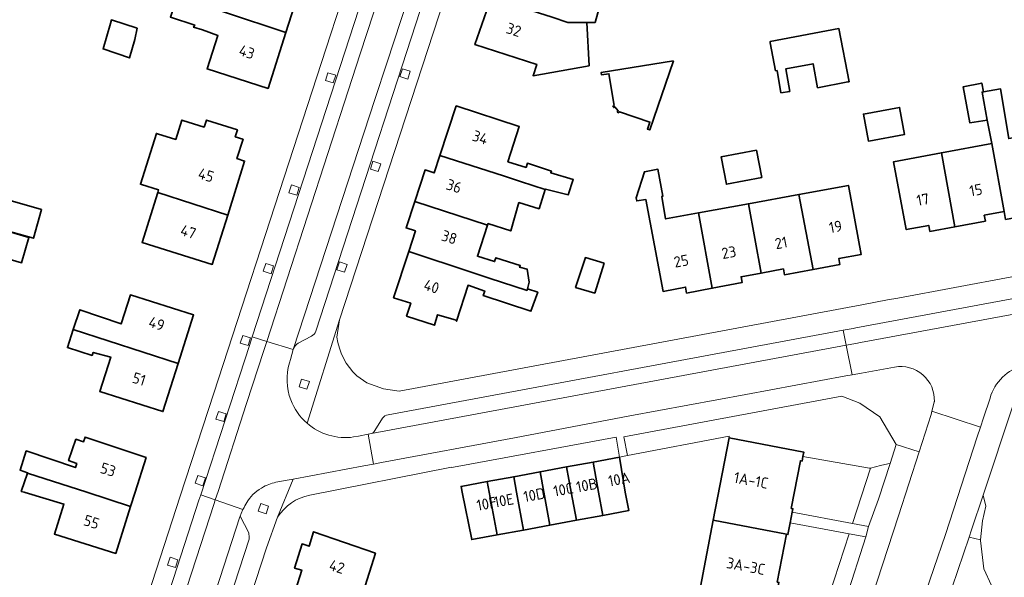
# Model space of a CAD drawing. Extents: x 152761 to 155748, y 459947 to 462743.
# Tile 180 of 256: x 154861 to 154982, y 461490 to 461558. Entities that reach past the tile are written whole.
import ezdxf
from ezdxf.enums import TextEntityAlignment as Align

# ---------------------------------------------------------------- set-up
doc = ezdxf.new("R2010")
doc.units = 0
doc.header["$LTSCALE"] = 0.75
for name, color, linetype, lineweight in [('B-RO-GR-BEPLANTING_CULTUUR_HEESTERS-GV', 251, 'CONTINUOUS', 18), ('B-RO-GR-GROENVOORZIENING-GV', 251, 'CONTINUOUS', 18), ('B-RO-IE-TERREINAFSCHEIDING_KUNSTMATIG_HEKWERK-G', 251, 'IE-TERREINAFSCHEIDING-KUNSTMATIG', 18), ('B-RO-OG-BEBOUWING-GV', 6, 'CONTINUOUS', 35), ('B-RO-OG-BEBOUWING-T18', 1, 'CONTINUOUS', 18), ('B-RO-OG-TERREIN_CULTUURSCHEIDING-GV', 251, 'CONTINUOUS', 18), ('B-RO-VH-VERHARDING_ASFALT-GV', 251, 'CONTINUOUS', 18), ('B-RO-VH-VERHARDING_STRAATBAKSTEEN-GV', 251, 'CONTINUOUS', 18), ('B-RO-VH-VERHARDING_TEGEL-GV', 251, 'CONTINUOUS', 18)]:
    doc.layers.add(name, color=color, linetype=linetype, lineweight=lineweight)
doc.styles.add('NLCS-ISO-M200-T18', font='NLCS-ISO.ttf', dxfattribs={"height": 0.36})
doc.linetypes.add('IE-TERREINAFSCHEIDING-KUNSTMATIG', pattern='A,4,[82,NLCS.SHX,S=0.75,R=90,X=0,Y=0],4,-2', length=10)

msp = doc.modelspace()

# ---------------------------------------------------------------- linework, layer by layer
at = {"layer": 'B-RO-GR-BEPLANTING_CULTUUR_HEESTERS-GV', "flags": 128}
for points in [[(154967.611, 461503.556), (154967.36, 461503.495), (154966.429, 461503.271), (154965.209, 461502.978), (154962.999, 461496.165), (154964.982, 461495.787), (154966.203, 461499.167)], [(154964.658, 461494.513), (154962.59, 461494.902), (154960.15, 461487.379), (154962.24, 461486.994)], [(154977.314, 461494.502), (154973.17, 461482.193), (154985.49, 461484.027), (154985.459, 461484.533), (154984.999, 461485.38), (154983.571, 461486.102), (154981.82, 461487.057), (154980.055, 461488.568), (154979.138, 461490.618), (154978.724, 461494.078), (154978.726, 461494.168)]]:
    msp.add_lwpolyline(points, close=True, dxfattribs=at)
at = {"layer": 'B-RO-GR-GROENVOORZIENING-GV', "flags": 128}
for points in [[(154899.574, 461551.218), (154898.62, 461551.521), (154898.318, 461550.568), (154899.271, 461550.265)], [(154908.713, 461551.692), (154907.76, 461551.995), (154907.457, 461551.042), (154908.41, 461550.739)], [(154905.096, 461540.347), (154904.143, 461540.65), (154903.841, 461539.697), (154904.794, 461539.394)], [(154895.091, 461537.443), (154894.138, 461537.745), (154893.835, 461536.792), (154894.788, 461536.49)], [(154891.939, 461527.794), (154890.986, 461528.097), (154890.683, 461527.144), (154891.636, 461526.841)], [(154900.975, 461527.986), (154900.022, 461528.289), (154899.719, 461527.336), (154900.672, 461527.033)], [(154889.117, 461518.96), (154888.164, 461519.263), (154887.861, 461518.31), (154888.814, 461518.007)], [(154896.34, 461513.598), (154895.387, 461513.901), (154895.084, 461512.948), (154896.038, 461512.645)], [(154886.127, 461509.638), (154885.174, 461509.941), (154884.871, 461508.988), (154885.824, 461508.685)], [(154883.585, 461501.76), (154882.631, 461502.063), (154882.329, 461501.109), (154883.282, 461500.807)], [(154891.322, 461498.318), (154890.369, 461498.62), (154890.066, 461497.667), (154891.019, 461497.364)], [(154880.198, 461491.713), (154879.245, 461492.016), (154878.943, 461491.063), (154879.896, 461490.76)]]:
    msp.add_lwpolyline(points, close=True, dxfattribs=at)
at = {"layer": 'B-RO-IE-TERREINAFSCHEIDING_KUNSTMATIG_HEKWERK-G', "flags": 128}
for points in [[(154935.398, 461504.505), (154947.884, 461506.879)], [(154947.884, 461506.879), (154947.85, 461506.696)], [(154934.403, 461504.316), (154935.398, 461504.505)]]:
    msp.add_lwpolyline(points, dxfattribs=at)
at = {"layer": 'B-RO-OG-BEBOUWING-GV', "flags": 128}
for points in [[(154934.171, 461563.764), (154929.739, 461563.315), (154927.849, 461563.848), (154928.088, 461564.144), (154920.716, 461566.696), (154920.583, 461566.313), (154918.654, 461560.742), (154926.138, 461558.335), (154928.065, 461557.7), (154930.412, 461557.694), (154931.409, 461557.691), (154932.161, 461560.334), (154936.453, 461560.404), (154937.547, 461563.639), (154937.499, 461563.915)], [(154886.029, 461558.9), (154893.47, 461556.477), (154895.191, 461561.853), (154895.302, 461562.201), (154887.876, 461564.632), (154886.756, 461561.156), (154884.053, 461562.05), (154883.32, 461559.824)], [(154893.47, 461556.477), (154886.029, 461558.9), (154883.32, 461559.824), (154883.229, 461559.855), (154880.096, 461560.922), (154879.296, 461558.348), (154882.269, 461557.374), (154882.133, 461557.104), (154883.212, 461556.768), (154885.12, 461556.095), (154883.794, 461551.981), (154891.266, 461549.59)], [(154930.412, 461557.694), (154928.065, 461557.7), (154926.138, 461558.335), (154918.654, 461560.742), (154916.655, 461554.966), (154924.248, 461552.538), (154923.803, 461551.145), (154930.682, 461552.371)], [(154875.215, 461557.01), (154872.035, 461558.01), (154871.938, 461557.578), (154871.018, 461554.444), (154874.261, 461553.335), (154874.937, 461555.605)], [(154952.912, 461555.172), (154953.557, 461551.757), (154953.741, 461551.792), (154954.227, 461549.063), (154955.308, 461549.225), (154954.812, 461551.994), (154958.158, 461552.627), (154958.714, 461549.684), (154962.424, 461550.385), (154962.577, 461550.414), (154961.345, 461556.934), (154952.881, 461555.335)], [(154941.038, 461552.998), (154932.156, 461551.545), (154932.204, 461551.249), (154933.102, 461551.396), (154933.739, 461547.498), (154933.588, 461547.368), (154933.705, 461547.231), (154933.826, 461547.335), (154934.248, 461546.844), (154934.127, 461546.74), (154934.244, 461546.603), (154934.396, 461546.734), (154938.132, 461545.452), (154937.84, 461544.601), (154938.124, 461544.503)], [(154979.554, 461545.694), (154978.919, 461549.136), (154979.088, 461549.165), (154978.877, 461550.256), (154976.59, 461549.805), (154977.413, 461545.362)], [(154979.088, 461549.165), (154978.919, 461549.136), (154979.554, 461545.694), (154980.109, 461542.849), (154981.618, 461534.476), (154981.796, 461533.513), (154988.129, 461534.673), (154987.953, 461535.636), (154987.643, 461535.58), (154986.035, 461544.14), (154982.174, 461543.436), (154981.181, 461549.527)], [(154912.373, 461541.35), (154920.151, 461538.843), (154922.249, 461538.167), (154925.303, 461537.183), (154925.322, 461537.24), (154928.114, 461536.528), (154928.727, 461538.395), (154925.976, 461539.229), (154926.044, 461539.435), (154923.104, 461540.409), (154922.943, 461539.901), (154920.716, 461540.595), (154922.109, 461544.91), (154914.36, 461547.439)], [(154965.002, 461543.131), (154969.4, 461543.944), (154968.787, 461547.261), (154964.346, 461546.44), (154964.974, 461543.126)], [(154877.738, 461536.813), (154886.314, 461534.027), (154888.399, 461540.677), (154887.455, 461540.973), (154888.2, 461543.347), (154888.188, 461543.35), (154887.24, 461543.648), (154887.243, 461543.659), (154887.509, 461544.507), (154887.504, 461544.508), (154883.698, 461545.701), (154883.428, 461544.843), (154880.794, 461545.669), (154880.678, 461545.705), (154879.933, 461543.33), (154879.932, 461543.328), (154877.692, 461544.031), (154877.566, 461544.07), (154875.607, 461537.82), (154875.732, 461537.781), (154877.835, 461537.122)], [(154980.109, 461542.849), (154973.914, 461541.687), (154975.583, 461532.603), (154979.318, 461533.301), (154979.184, 461534.026), (154981.618, 461534.476)], [(154951.219, 461542.004), (154946.881, 461541.173), (154947.522, 461537.826), (154951.86, 461538.657)], [(154973.914, 461541.687), (154968.045, 461540.586), (154969.608, 461532.255), (154972.365, 461532.765), (154972.502, 461532.028), (154975.583, 461532.603)], [(154909.272, 461535.712), (154918.197, 461532.791), (154918.263, 461532.994), (154921.05, 461532.09), (154922.061, 461535.574), (154924.528, 461534.826), (154925.303, 461537.183), (154922.249, 461538.167), (154920.151, 461538.843), (154912.373, 461541.35), (154911.677, 461539.216), (154910.537, 461539.589)], [(154945.801, 461525.06), (154944.107, 461534.306), (154940.066, 461533.567), (154939.604, 461536.34), (154939.739, 461536.367), (154939.118, 461539.664), (154937.469, 461539.367), (154936.442, 461536.151), (154936.523, 461535.773), (154937.643, 461535.944), (154939.746, 461524.675), (154942.513, 461525.192), (154942.648, 461524.469)], [(154877.738, 461536.813), (154875.813, 461530.671), (154884.417, 461527.975), (154886.314, 461534.027)], [(154956.423, 461536.561), (154950.238, 461535.429), (154951.796, 461526.924), (154954.522, 461527.433), (154954.658, 461526.704), (154958.16, 461527.358)], [(154956.423, 461536.561), (154958.16, 461527.358), (154961.459, 461527.973), (154961.323, 461528.703), (154964.089, 461529.219), (154962.5, 461537.674)], [(154857.148, 461532.687), (154862.469, 461531.187), (154863.473, 461534.741), (154858.149, 461536.256)], [(154908.53, 461529.568), (154916.327, 461526.998), (154918.405, 461526.313), (154923.071, 461524.784), (154923.128, 461524.989), (154923.33, 461525.809), (154923.087, 461527.391), (154922.151, 461527.639), (154922.225, 461527.858), (154919.23, 461528.805), (154919.074, 461528.334), (154916.969, 461528.986), (154918.197, 461532.791), (154909.272, 461535.712), (154908.211, 461532.459), (154909.352, 461532.087)], [(154950.238, 461535.429), (154944.107, 461534.306), (154945.801, 461525.06), (154949.455, 461525.745), (154949.321, 461526.462), (154951.796, 461526.924)], [(154857.148, 461532.687), (154854.844, 461533.355), (154853.977, 461530.24), (154852.489, 461526.029), (154852.155, 461525.07), (154853.867, 461524.489), (154855.853, 461529.693), (154861.019, 461528.184), (154861.926, 461531.287)], [(154923.128, 461524.989), (154923.071, 461524.784), (154918.405, 461526.313), (154916.327, 461526.998), (154908.53, 461529.568), (154906.678, 461523.893), (154908.789, 461523.205), (154908.278, 461521.637), (154911.701, 461520.521), (154912.084, 461521.799), (154914.22, 461521.159), (154914.393, 461521.007), (154915.816, 461525.415), (154917.875, 461524.711), (154917.692, 461524.159), (154923.528, 461522.23), (154924.38, 461524.568)], [(154932.523, 461528.142), (154930.217, 461528.812), (154929.012, 461525.149), (154931.376, 461524.457)], [(154880.241, 461515.799), (154882.137, 461521.777), (154874.376, 461524.239), (154873.248, 461520.682), (154868.163, 461522.423), (154867.368, 461519.98)], [(154867.368, 461519.98), (154866.651, 461517.777), (154869.662, 461516.804), (154869.819, 461517.186), (154871.956, 461516.607), (154870.613, 461512.373), (154878.373, 461509.912), (154880.241, 461515.799)], [(154861.735, 461502.356), (154869.041, 461500), (154874.405, 461498.27), (154874.953, 461500), (154876.301, 461504.258), (154868.815, 461506.785), (154868.632, 461506.206), (154867.678, 461506.524), (154866.786, 461503.902), (154867.785, 461503.531), (154867.626, 461503.028), (154861.59, 461505.092), (154860.842, 461502.729), (154861.75, 461502.401)], [(154956.911, 461504.379), (154957.018, 461504.933), (154947.85, 461506.696), (154945.905, 461496.576), (154954.895, 461494.848), (154955.078, 461494.812), (154955.357, 461496.264), (154955.609, 461497.575), (154955.686, 461497.975), (154955.487, 461498.013), (154956.614, 461503.874), (154956.807, 461503.837)], [(154931.157, 461503.716), (154931.844, 461500), (154932.367, 461497.168), (154935.532, 461497.753), (154935.117, 461500), (154934.403, 461504.316)], [(154924.666, 461502.515), (154925.13, 461500), (154925.875, 461495.969), (154929.122, 461496.569), (154928.487, 461500), (154927.912, 461503.115)], [(154931.157, 461503.716), (154927.912, 461503.115), (154928.487, 461500), (154929.122, 461496.569), (154932.367, 461497.168), (154931.844, 461500)], [(154861.735, 461502.356), (154860.971, 461500.109), (154861.338, 461500), (154861.463, 461499.963), (154866.21, 461498.553), (154865.047, 461494.879), (154872.578, 461492.495), (154874.405, 461498.27), (154869.041, 461500)], [(154918.175, 461501.314), (154918.418, 461500), (154919.384, 461494.769), (154922.629, 461495.369), (154921.773, 461500), (154921.42, 461501.915)], [(154921.42, 461501.915), (154921.773, 461500), (154922.629, 461495.369), (154925.875, 461495.969), (154925.13, 461500), (154924.666, 461502.515)], [(154919.384, 461494.769), (154918.418, 461500), (154918.175, 461501.314), (154914.956, 461500.719), (154915.089, 461500), (154916.264, 461494.193)], [(154944.168, 461487.54), (154953.161, 461485.812), (154953.36, 461485.773), (154953.608, 461487.064), (154953.89, 461488.531), (154953.968, 461488.932), (154953.765, 461488.971), (154954.895, 461494.848), (154945.905, 461496.576)], [(154894.631, 461487.975), (154907.998, 461483.758), (154908.719, 461485.902), (154902.954, 461487.741), (154904.44, 461492.516), (154896.864, 461495.147), (154896.314, 461493.382), (154895.442, 461493.654), (154894.521, 461490.698), (154895.402, 461490.451)]]:
    msp.add_lwpolyline(points, close=True, dxfattribs=at)
at = {"layer": 'B-RO-OG-TERREIN_CULTUURSCHEIDING-GV', "flags": 128}
for points in [[(154965.209, 461502.978), (154966.429, 461503.271), (154967.36, 461503.495), (154967.611, 461503.556), (154968.353, 461505.866), (154966.376, 461509.279), (154963.889, 461510.934), (154961.682, 461511.811), (154934.945, 461506.8), (154935.398, 461504.505), (154947.884, 461506.879), (154947.85, 461506.696), (154957.018, 461504.933), (154956.911, 461504.379), (154965.075, 461502.946)], [(154962.999, 461496.165), (154965.209, 461502.978), (154965.075, 461502.946), (154956.911, 461504.379), (154956.807, 461503.837), (154956.614, 461503.874), (154955.487, 461498.013), (154955.686, 461497.975), (154955.609, 461497.575)], [(154979.028, 461499.644), (154977.613, 461495.389), (154977.314, 461494.502), (154978.726, 461494.168), (154978.941, 461496.512), (154979.387, 461498.306)], [(154960.15, 461487.379), (154962.59, 461494.902), (154955.357, 461496.264), (154955.078, 461494.812), (154954.895, 461494.848), (154953.765, 461488.971), (154953.968, 461488.932), (154953.89, 461488.531)]]:
    msp.add_lwpolyline(points, close=True, dxfattribs=at)
msp.add_lwpolyline([(154982.713, 461510.725), (154979.028, 461499.644), (154979.387, 461498.306), (154978.941, 461496.512), (154978.726, 461494.168), (154978.724, 461494.078), (154979.138, 461490.618), (154980.055, 461488.568), (154981.82, 461487.057), (154983.571, 461486.102), (154984.999, 461485.38), (154985.459, 461484.533), (154985.49, 461484.027)], dxfattribs=at)
at = {"layer": 'B-RO-VH-VERHARDING_ASFALT-GV', "flags": 128}
for points in [[(154905.881, 461552.816), (154911.723, 461570.705), (154912.33, 461572.564), (154909.023, 461573.627), (154902.588, 461553.821), (154901.116, 461549.29), (154891.123, 461518.531), (154894.361, 461517.526), (154894.403, 461517.668), (154904.389, 461548.248)], [(154962.244, 461518.057), (154903.951, 461507.211), (154903.556, 461507.136), (154904.221, 461503.468), (154905.202, 461503.651), (154921.515, 461506.702), (154935.685, 461509.372), (154949.917, 461512.029), (154962.198, 461514.295), (154962.981, 461514.436)], [(154939.278, 461407.152), (154922.436, 461355.266), (154920.294, 461348.457), (154926.187, 461346.485), (154926.646, 461348.232), (154945.124, 461405.136), (154950.736, 461422.419), (154961.125, 461454.27), (154971.547, 461486.449), (154974.403, 461494.837), (154978.326, 461506.811), (154978.719, 461508.009), (154972.762, 461509.957), (154972.642, 461509.557), (154971.176, 461504.965), (154968.668, 461497.11), (154952.315, 461447.089), (154944.63, 461423.638)]]:
    msp.add_lwpolyline(points, close=True, dxfattribs=at)
for points in [[(155000.169, 461521.175), (154999.377, 461524.942), (154998.229, 461524.73), (154992.559, 461523.683), (154963.992, 461518.383), (154963.418, 461518.276), (154962.244, 461518.057), (154962.981, 461514.436), (154964.102, 461514.638), (154968.175, 461515.371)], [(154893.888, 461515.893), (154894.008, 461516.306), (154894.361, 461517.526), (154891.123, 461518.531), (154890.762, 461517.42), (154888.639, 461510.885), (154885.141, 461500.119), (154884.797, 461499.061), (154888.193, 461497.881), (154888.32, 461498.141)], [(154973.05, 461511.13), (154973.049, 461511.109), (154972.798, 461510.079), (154972.762, 461509.957), (154978.719, 461508.009), (154979.095, 461509.158), (154979.883, 461511.563)], [(154892.455, 461501.268), (154893.877, 461501.534), (154894.349, 461501.622), (154903.021, 461503.244), (154904.221, 461503.468), (154903.556, 461507.136), (154902.356, 461506.907), (154901.774, 461506.795)], [(154862.091, 461431.548), (154866.108, 461430.167), (154868.235, 461436.71), (154878.032, 461466.839), (154887.821, 461496.976), (154887.857, 461497.087), (154887.961, 461497.407), (154888.193, 461497.881), (154884.797, 461499.061), (154884.658, 461498.634), (154874.688, 461467.93), (154864.882, 461437.802), (154863.708, 461434.193), (154863.68, 461434.104), (154863.675, 461434.09)]]:
    msp.add_lwpolyline(points, dxfattribs=at)
at = {"layer": 'B-RO-VH-VERHARDING_ASFALT-GV'}
for points in [[(154894.059, 461511.35, -0.1631007), (154893.888, 461515.893)], [(154968.175, 461515.371, -0.4842113), (154973.05, 461511.13)], [(154979.883, 461511.563, -0.2697951), (154984.027, 461515.571)], [(154896.057, 461508.478, -0.1240104), (154894.059, 461511.35)], [(154901.774, 461506.795, -0.218289), (154896.057, 461508.478)], [(154888.791, 461498.96, -0.118714), (154890.731, 461500.685)], [(154890.731, 461500.685, -0.0828836), (154892.455, 461501.268)], [(154888.32, 461498.141, -0.0431951), (154888.791, 461498.96)]]:
    msp.add_lwpolyline(points, format="xyb", dxfattribs=at)
at = {"layer": 'B-RO-VH-VERHARDING_STRAATBAKSTEEN-GV', "flags": 128}
for points in [[(154901.116, 461549.29), (154902.588, 461553.821), (154909.023, 461573.627)], [(154906.392, 461571.547), (154889.317, 461519.092), (154891.123, 461518.531), (154901.116, 461549.29)], [(154911.723, 461570.705), (154905.881, 461552.816), (154904.389, 461548.248), (154894.403, 461517.668)], [(154897.115, 461519.775), (154913.314, 461569.513)], [(154903.951, 461507.211), (154962.244, 461518.057), (154961.869, 461519.903), (154906.018, 461509.527)], [(154894.967, 461518.327), (154896.587, 461519.18)], [(154905.337, 461509.11), (154904.392, 461507.574)], [(154863.708, 461434.193), (154864.882, 461437.802), (154874.688, 461467.93), (154884.658, 461498.634), (154884.797, 461499.061), (154883, 461499.686), (154882.788, 461499.034), (154872.913, 461468.53), (154862.697, 461437.072)], [(154888.918, 461495.011), (154887.857, 461497.087), (154887.821, 461496.976), (154878.032, 461466.839), (154868.235, 461436.71), (154866.108, 461430.167), (154867.849, 461429.569), (154879.78, 461466.134), (154888.949, 461494.259)]]:
    msp.add_lwpolyline(points, dxfattribs=at)
for points in [[(154962.244, 461518.057), (154963.418, 461518.276), (154963.992, 461518.383), (154992.559, 461523.683), (154998.229, 461524.73), (154999.377, 461524.942), (154998.989, 461526.791), (154992.25, 461525.539), (154963.407, 461520.189), (154963.071, 461520.126), (154961.869, 461519.903)], [(154884.797, 461499.061), (154885.141, 461500.119), (154888.639, 461510.885), (154890.762, 461517.42), (154891.123, 461518.531), (154889.317, 461519.092), (154888.973, 461518.034), (154883, 461499.686)]]:
    msp.add_lwpolyline(points, close=True, dxfattribs=at)
at = {"layer": 'B-RO-VH-VERHARDING_STRAATBAKSTEEN-GV'}
for points in [[(154896.587, 461519.18, 0.2378129), (154897.115, 461519.775)], [(154894.403, 461517.668, -0.1070395), (154894.967, 461518.327)], [(154906.018, 461509.527, 0.2568713), (154905.337, 461509.11)], [(154904.392, 461507.574, -0.179108), (154903.951, 461507.211)], [(154888.949, 461494.259, 0.0172579), (154888.918, 461495.011)]]:
    msp.add_lwpolyline(points, format="xyb", dxfattribs=at)
at = {"layer": 'B-RO-VH-VERHARDING_TEGEL-GV', "flags": 128}
for points in [[(154906.686, 461580.53), (154904.762, 461574.212), (154904.18, 461572.301), (154884.598, 461512.182), (154880.469, 461499.506), (154870.708, 461469.362), (154860.327, 461437.23), (154859.872, 461436.41)], [(154896.057, 461508.478), (154900.041, 461521.181), (154916.958, 461573.07), (154917.67, 461574.799), (154919.061, 461578.177), (154917.685, 461577.916), (154917.498, 461577.883), (154917.312, 461577.844), (154917.127, 461577.8)], [(154862.697, 461437.072), (154872.913, 461468.53), (154882.788, 461499.034), (154883, 461499.686), (154888.973, 461518.034), (154889.317, 461519.092), (154906.392, 461571.547)], [(154913.314, 461569.513), (154897.115, 461519.775)], [(155056.697, 461540.622), (155055.734, 461540.186), (155055.205, 461539.947), (155055.084, 461539.914), (155035.578, 461536.275), (155035.567, 461536.329), (155034.644, 461536.158), (155034.65, 461536.124), (155031.591, 461535.569), (155004.63, 461530.541), (155003.783, 461530.383), (154992.061, 461528.197), (154982.579, 461526.443), (154968.581, 461523.854), (154967.294, 461523.616)], [(154906.018, 461509.527), (154961.869, 461519.903), (154963.071, 461520.126), (154963.407, 461520.189), (154992.25, 461525.539), (154998.989, 461526.791), (155032.156, 461532.951), (155056.579, 461537.502)], [(154967.294, 461523.616), (154964.131, 461523.031), (154907.363, 461512.421), (154905.447, 461512.696), (154903.386, 461513.439), (154902.159, 461514.293)], [(154899.716, 461519.049), (154900.041, 461521.181), (154896.057, 461508.478)], [(154896.587, 461519.18), (154894.967, 461518.327)], [(154894.403, 461517.668), (154894.361, 461517.526), (154894.008, 461516.306), (154893.888, 461515.893)], [(154968.175, 461515.371), (154964.102, 461514.638), (154962.981, 461514.436), (154962.198, 461514.295), (154949.917, 461512.029), (154935.685, 461509.372), (154921.515, 461506.702), (154905.202, 461503.651), (154904.221, 461503.468), (154903.021, 461503.244), (154894.349, 461501.622), (154892.435, 461496.932)], [(154896.39, 461499.639), (154913.779, 461503.102), (154913.788, 461503.047), (154914.501, 461503.175), (154933.995, 461506.782), (154934.158, 461505.795), (154934.403, 461504.316), (154935.398, 461504.505), (154934.945, 461506.8), (154961.682, 461511.811), (154963.889, 461510.934), (154966.376, 461509.279), (154968.353, 461505.866), (154971.176, 461504.965), (154972.642, 461509.557), (154972.762, 461509.957), (154972.798, 461510.079), (154973.049, 461511.109), (154973.05, 461511.13)], [(154979.883, 461511.563), (154979.095, 461509.158), (154978.719, 461508.009), (154978.326, 461506.811), (154974.403, 461494.837), (154971.547, 461486.449), (154961.125, 461454.27), (154950.736, 461422.419), (154945.124, 461405.136), (154926.646, 461348.232)], [(154963.142, 461451.597), (154964.247, 461454.932), (154966.813, 461454.091), (154968.071, 461457.888), (154965.509, 461458.728), (154966.916, 461462.476), (154967.419, 461464.006), (154972.441, 461479.63), (155000, 461483.69), (154999.003, 461486.184), (154988.796, 461484.49), (154988.728, 461484.48), (154985.49, 461484.027), (154973.17, 461482.193), (154977.314, 461494.502), (154977.613, 461495.389), (154979.028, 461499.644), (154982.713, 461510.725)], [(154904.392, 461507.574), (154905.337, 461509.11)], [(154901.774, 461506.795), (154902.356, 461506.907), (154903.556, 461507.136), (154903.951, 461507.211)], [(154952.315, 461447.089), (154968.668, 461497.11), (154971.176, 461504.965), (154968.353, 461505.866), (154967.611, 461503.556), (154966.203, 461499.167), (154964.982, 461495.787), (154964.658, 461494.513), (154962.24, 461486.994)], [(154842.847, 461344.839), (154851.089, 461370.247), (154851.177, 461370.52), (154851.623, 461371.844), (154867.164, 461419.811), (154868.344, 461423.4), (154876.28, 461447.537), (154876.155, 461447.608), (154882.087, 461465.612), (154891.067, 461493.187), (154892.435, 461496.932), (154894.349, 461501.622), (154893.877, 461501.534), (154892.455, 461501.268)], [(154888.32, 461498.141), (154888.193, 461497.881), (154887.961, 461497.407), (154887.857, 461497.087), (154888.918, 461495.011)], [(154888.949, 461494.259), (154879.78, 461466.134), (154867.849, 461429.569), (154867.501, 461428.503), (154864.7, 461419.918), (154864.35, 461418.845), (154862.138, 461412.066), (154839.984, 461343.716)]]:
    msp.add_lwpolyline(points, dxfattribs=at)
for points in [[(154899.574, 461551.218), (154899.271, 461550.265), (154898.318, 461550.568), (154898.62, 461551.521)], [(154908.713, 461551.692), (154908.41, 461550.739), (154907.457, 461551.042), (154907.76, 461551.995)], [(154905.096, 461540.347), (154904.794, 461539.394), (154903.841, 461539.697), (154904.143, 461540.65)], [(154895.091, 461537.443), (154894.788, 461536.49), (154893.835, 461536.792), (154894.138, 461537.745)], [(154891.939, 461527.794), (154891.636, 461526.841), (154890.683, 461527.144), (154890.986, 461528.097)], [(154900.975, 461527.986), (154900.672, 461527.033), (154899.719, 461527.336), (154900.022, 461528.289)], [(154889.117, 461518.96), (154888.814, 461518.007), (154887.861, 461518.31), (154888.164, 461519.263)], [(154896.34, 461513.598), (154896.038, 461512.645), (154895.084, 461512.948), (154895.387, 461513.901)], [(154886.127, 461509.638), (154885.824, 461508.685), (154884.871, 461508.988), (154885.174, 461509.941)], [(154883.585, 461501.76), (154883.282, 461500.807), (154882.329, 461501.109), (154882.631, 461502.063)], [(154891.322, 461498.318), (154891.019, 461497.364), (154890.066, 461497.667), (154890.369, 461498.62)], [(154880.198, 461491.713), (154879.896, 461490.76), (154878.943, 461491.063), (154879.245, 461492.016)]]:
    msp.add_lwpolyline(points, close=True, dxfattribs=at)
at = {"layer": 'B-RO-VH-VERHARDING_TEGEL-GV'}
for points in [[(154897.115, 461519.775, -0.2378129), (154896.587, 461519.18)], [(154902.159, 461514.293, -0.1687988), (154899.716, 461519.049)], [(154894.967, 461518.327, 0.1070395), (154894.403, 461517.668)], [(154893.888, 461515.893, 0.1631007), (154894.059, 461511.35)], [(154973.05, 461511.13, 0.4842113), (154968.175, 461515.371)], [(154984.027, 461515.571, 0.2697951), (154979.883, 461511.563)], [(154894.059, 461511.35, 0.1240104), (154896.057, 461508.478)], [(154905.337, 461509.11, -0.2568713), (154906.018, 461509.527)], [(154896.057, 461508.478, 0.218289), (154901.774, 461506.795)], [(154903.951, 461507.211, 0.179108), (154904.392, 461507.574)], [(154890.731, 461500.685, 0.118714), (154888.791, 461498.96)], [(154892.455, 461501.268, 0.0828836), (154890.731, 461500.685)], [(154892.435, 461496.932, -0.207711), (154896.39, 461499.639)], [(154888.791, 461498.96, 0.0431951), (154888.32, 461498.141)], [(154888.918, 461495.011, -0.0172579), (154888.949, 461494.259)]]:
    msp.add_lwpolyline(points, format="xyb", dxfattribs=at)

# ---------------------------------------------------------------- texts
at = {"layer": 'B-RO-OG-BEBOUWING-T18', "style": 'NLCS-ISO-M200-T18'}
for s, rotation, p in [('32', 341.9, (154921.428, 461556.793)), ('43', 342.1, (154888.669, 461554.067)), ('34', 341.9, (154917.307, 461543.577)), ('45', 342.6, (154883.667, 461538.954)), ('36', 341.9, (154914.095, 461537.599)), ('15', 10.2, (154978.151, 461537.113)), ('17', 10.2, (154971.643, 461535.942)), ('47', 342.6, (154881.484, 461531.99)), ('19', 10.4, (154960.923, 461532.613)), ('38', 342.1, (154913.518, 461531.316)), ('21', 10.8, (154954.246, 461530.627)), ('25', 10.3, (154941.982, 461528.398)), ('23', 10.3, (154947.829, 461529.455)), ('40', 341.9, (154911.337, 461525.277)), ('49', 342.4, (154877.603, 461520.711)), ('51', 342.4, (154875.444, 461513.906)), ('53', 342.4, (154871.639, 461502.785)), ('10B', 10.5, (154930.392, 461500.871)), ('10A', 10.5, (154934.353, 461501.603)), ('1A-1C', 349.2, (154950.56, 461501.477)), ('10D', 10.5, (154923.928, 461499.677)), ('10C', 10.5, (154927.513, 461500.339)), ('10F', 10.5, (154918.078, 461498.595)), ('10E', 10.5, (154920.207, 461498.989)), ('55', 342.4, (154869.605, 461496.359)), ('3A-3C', 349.2, (154949.92, 461490.937)), ('42', 342.7, (154899.722, 461490.871))]:
    msp.add_text(s, height=1.35, rotation=rotation, dxfattribs=at).set_placement(p, align=Align.MIDDLE)

doc.saveas('drawing.dxf')
